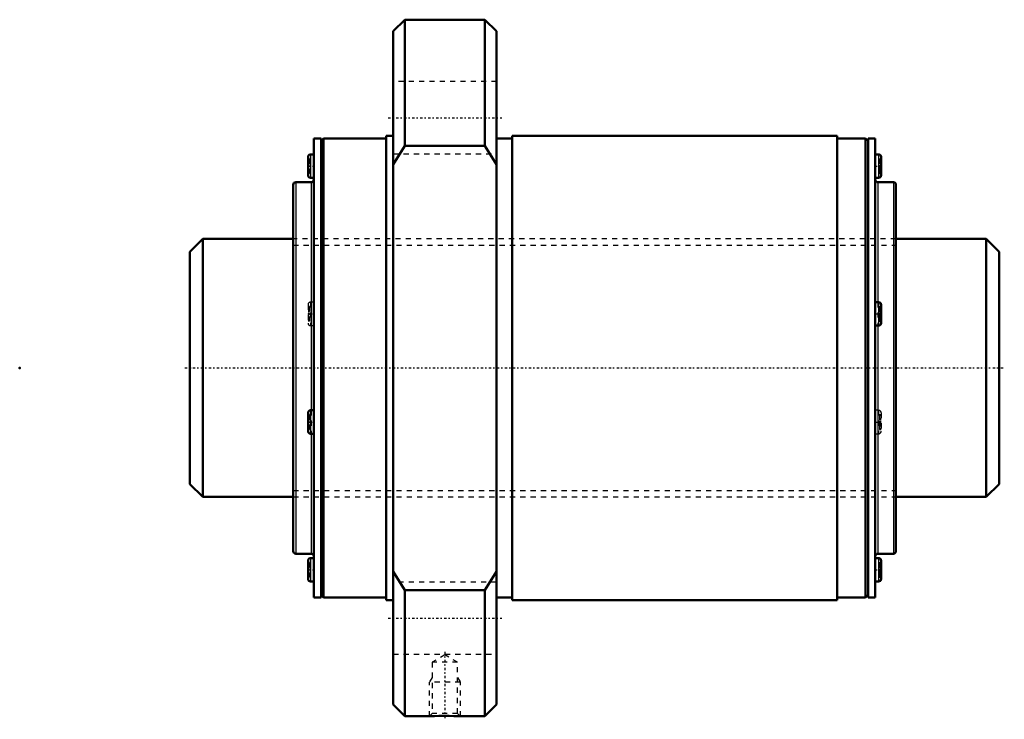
# Model space of a CAD drawing. Header units: millimetres. Extents: x -33 to 158, y -68 to 68.
import ezdxf

# ---------------------------------------------------------------- set-up
doc = ezdxf.new("R2010")
doc.units = ezdxf.units.MM
doc.linetypes.add('Center', pattern=[1.5, 0.45, -0.5, 0.05, -0.5])
doc.linetypes.add('Dashed', pattern=[2, 1, -1])
for name, color, linetype, lineweight in [('2d ConnectionPoints', 7, 'Continuous', 50), ('AM_0', 7, 'Continuous', 50), ('AM_4', 3, 'Continuous', 25), ('AM_5', 3, 'Continuous', 25), ('AM_7', 7, 'Center', 25), ('AM_9', 6, 'Dashed', 25)]:
    doc.layers.add(name, color=color, linetype=linetype, lineweight=lineweight)

# ---------------------------------------------------------------- blocks, each defined once
blk = doc.blocks.new('1_BLK5050_7_2ZZ_Nut_0_in_BLK5050_7_2ZZ_156_8LC7T_000_0')
at = {"layer": 'AM_0'}
for p, q in [((41.65, 67.5), (39.4, 65.25)), ((57.15, 67.5), (41.65, 67.5)), ((41.65, 67.5), (41.65, 43.04)), ((59.4, 65.25), (57.15, 67.5)), ((57.15, 67.5), (57.15, 43.04)), ((39.4, 65.25), (39.4, -65.25)), ((59.4, 65.25), (59.4, -65.25)), ((25.4, 44.5), (24, 44.5)), ((24, 44.5), (24, -44.5)), ((25.9, 44.5), (25.4, 44)), ((25.4, 44.5), (25.4, -44.5)), ((38, 44.5), (25.9, 44.5)), ((25.9, 44.5), (25.9, -44.5)), ((39.4, 45), (38, 45)), ((38, 45), (38, -45)), ((62.4, 44.5), (59.4, 44.5)), ((125.4, 45), (62.4, 45)), ((62.4, 45), (62.4, -45)), ((125.4, 45), (125.4, -45)), ((130.9, 44.5), (125.4, 44.5)), ((131.4, 44), (130.9, 44.5)), ((130.9, 44.5), (130.9, -44.5)), ((132.8, 44.5), (131.4, 44.5)), ((131.4, 44.5), (131.4, -44.5)), ((132.8, 44.5), (132.8, -44.5)), ((39.4, 39.42), (41.65, 43.04)), ((41.65, 43.04), (57.15, 43.04)), ((57.15, 43.04), (59.4, 39.42)), ((22.87, 40.89), (22.87, 37.35)), ((24, 41.39), (23.37, 41.39)), ((133.43, 41.39), (132.8, 41.39)), ((133.93, 40.89), (133.93, 37.35)), ((23.37, 36.85), (24, 36.85)), ((132.8, 36.85), (133.43, 36.85)), ((20, 35.5), (20, -35.5)), ((23.5, 36), (20.5, 36)), ((136.3, 36), (133.3, 36)), ((136.8, 35.5), (136.8, -35.5)), ((133.43, 12.75), (132.8, 12.75)), ((133.93, 12.25), (133.93, 8.71)), ((132.8, 8.21), (133.43, 8.21)), ((22.87, -8.71), (22.87, -12.25)), ((24, -8.21), (23.37, -8.21)), ((23.37, -12.75), (24, -12.75)), ((20.5, -36), (23.5, -36)), ((133.3, -36), (136.3, -36)), ((22.87, -37.35), (22.87, -40.89)), ((24, -36.85), (23.37, -36.85)), ((133.43, -36.85), (132.8, -36.85)), ((133.93, -37.35), (133.93, -40.89)), ((41.65, -43.04), (39.4, -39.42)), ((59.4, -39.42), (57.15, -43.04)), ((23.37, -41.39), (24, -41.39)), ((132.8, -41.39), (133.43, -41.39)), ((57.15, -43.04), (41.65, -43.04)), ((41.65, -43.04), (41.65, -67.5)), ((57.15, -43.04), (57.15, -67.5)), ((24, -44.5), (25.4, -44.5)), ((25.4, -44), (25.9, -44.5)), ((25.9, -44.5), (38, -44.5)), ((38, -45), (39.4, -45)), ((59.4, -44.5), (62.4, -44.5)), ((62.4, -45), (125.4, -45)), ((125.4, -44.5), (130.9, -44.5)), ((130.9, -44.5), (131.4, -44)), ((131.4, -44.5), (132.8, -44.5)), ((39.4, -65.25), (41.65, -67.5)), ((57.15, -67.5), (59.4, -65.25)), ((41.65, -67.5), (46.44, -67.5)), ((52.37, -67.5), (57.15, -67.5))]:
    blk.add_line(p, q, dxfattribs=at)
blk.add_lwpolyline([(46.4, -67.5), (46.44, -67.5), (46.77, -67.49), (47.38, -67.47), (48.21, -67.45), (49.2, -67.44), (50.21, -67.44), (51.14, -67.46), (51.87, -67.48), (52.29, -67.5), (52.4, -67.5)], dxfattribs=at)
for centre, start, end in [((23.37, 40.89), 90, 180), ((133.43, 40.89), 360, 90), ((23.37, 37.35), 180, 270), ((23.5, 36.5), 270, 0), ((133.3, 36.5), 180, 270), ((133.43, 37.35), 270, 0), ((20.5, 35.5), 90, 180), ((136.3, 35.5), 360, 90), ((133.43, 12.25), 360, 90), ((133.43, 8.71), 270, 0), ((23.37, -8.71), 90, 180), ((23.37, -12.25), 180, 270), ((20.5, -35.5), 180, 270), ((23.5, -36.5), 360, 90), ((133.3, -36.5), 90, 180), ((136.3, -35.5), 270, 0), ((23.37, -37.35), 90, 180), ((133.43, -37.35), 360, 90), ((23.37, -40.89), 180, 270), ((133.43, -40.89), 270, 0)]:
    blk.add_arc(centre, 0.5, start, end, dxfattribs=at)
at = {"layer": 'AM_4'}
for p, q in [((23.37, 41.39), (23.37, 36.85)), ((133.43, 41.39), (133.43, 36.85)), ((20.5, 36), (20.5, -36)), ((23.5, 36), (23.5, -8.21)), ((133.3, 36), (133.3, 12.75)), ((136.3, 36), (136.3, -36)), ((133.43, 12.75), (133.43, 8.21)), ((133.3, 8.21), (133.3, -36)), ((23.37, -8.21), (23.37, -12.75)), ((23.5, -12.75), (23.5, -36)), ((23.37, -36.85), (23.37, -41.39)), ((133.43, -36.85), (133.43, -41.39))]:
    blk.add_line(p, q, dxfattribs=at)
at = {"layer": 'AM_5', "linetype": 'Dashed'}
for p, q in [((46.94, -59.96), (46.4, -60.9)), ((52.4, -60.9), (46.4, -60.9)), ((46.4, -67.5), (46.4, -60.9)), ((51.86, -59.96), (52.4, -60.9)), ((52.4, -67.5), (52.4, -60.9))]:
    blk.add_line(p, q, dxfattribs=at)
at = {"layer": 'AM_7'}
for p, q in [((38.4, 48.5), (60.4, 48.5)), ((22.81, 39.12), (24.06, 39.12)), ((132.74, 39.12), (133.99, 39.12)), ((22.81, 10.48), (24.06, 10.48)), ((132.74, 10.48), (133.99, 10.48)), ((22.81, -10.48), (24.06, -10.48)), ((132.74, -10.48), (133.99, -10.48)), ((22.81, -39.12), (24.06, -39.12)), ((132.74, -39.12), (133.99, -39.12)), ((38.4, -48.5), (60.4, -48.5)), ((49.4, -55.03), (49.4, -68.09))]:
    blk.add_line(p, q, dxfattribs=at)
at = {"layer": 'AM_9'}
for p, q in [((59.4, 55.5), (39.4, 55.5)), ((23.17, 40.56), (22.87, 40.56)), ((23.17, 40.39), (22.87, 40.39)), ((23.17, 40.56), (23.17, 37.68)), ((39.4, 41.5), (59.4, 41.5)), ((133.63, 40.56), (133.93, 40.56)), ((133.63, 40.56), (133.63, 37.68)), ((133.63, 40.39), (133.93, 40.39)), ((23.17, 40.01), (22.87, 40.01)), ((23.17, 39.84), (22.87, 39.84)), ((23.17, 39.8), (22.87, 39.8)), ((23.17, 39.65), (22.87, 39.65)), ((22.87, 39.64), (23.17, 39.64)), ((23.17, 39.22), (22.87, 39.22)), ((23.17, 39.16), (22.87, 39.16)), ((23.17, 39.08), (22.87, 39.08)), ((23.17, 39.02), (22.87, 39.02)), ((23.17, 38.6), (22.87, 38.6)), ((23.17, 38.59), (22.87, 38.59)), ((23.17, 38.44), (22.87, 38.44)), ((23.17, 38.4), (22.87, 38.4)), ((23.17, 38.23), (22.87, 38.23)), ((133.63, 39.84), (133.93, 39.84)), ((133.63, 39.8), (133.93, 39.8)), ((133.63, 39.67), (133.93, 39.67)), ((133.63, 39.61), (133.93, 39.61)), ((133.63, 39.6), (133.93, 39.6)), ((133.63, 39.27), (133.93, 39.27)), ((133.63, 39.16), (133.93, 39.16)), ((133.63, 39.08), (133.93, 39.08)), ((133.63, 38.97), (133.93, 38.97)), ((133.93, 38.64), (133.63, 38.64)), ((133.63, 38.63), (133.93, 38.63)), ((133.63, 38.57), (133.93, 38.57)), ((133.63, 38.44), (133.93, 38.44)), ((133.63, 38.4), (133.93, 38.4)), ((23.17, 37.85), (22.87, 37.85)), ((23.17, 37.68), (22.87, 37.68)), ((133.63, 37.85), (133.93, 37.85)), ((133.63, 37.68), (133.93, 37.68)), ((136.8, 25), (20, 25)), ((22.87, 12.25), (22.87, 8.71)), ((23.17, 11.92), (22.87, 11.92)), ((23.17, 11.75), (22.87, 11.75)), ((23.17, 11.92), (23.17, 9.04)), ((24, 12.75), (23.37, 12.75)), ((23.37, 12.75), (23.37, 8.21)), ((133.3, 12.75), (133.3, 8.21)), ((133.63, 11.92), (133.93, 11.92)), ((133.63, 11.92), (133.63, 9.04)), ((133.63, 11.75), (133.93, 11.75)), ((23.17, 11.37), (22.87, 11.37)), ((23.17, 11.2), (22.87, 11.2)), ((23.17, 11.16), (22.87, 11.16)), ((23.17, 11.02), (22.87, 11.02)), ((22.87, 11), (23.17, 11)), ((23.17, 10.59), (22.87, 10.59)), ((23.17, 10.53), (22.87, 10.53)), ((23.17, 10.44), (22.87, 10.44)), ((23.17, 10.38), (22.87, 10.38)), ((23.17, 9.97), (22.87, 9.97)), ((23.17, 9.95), (22.87, 9.95)), ((23.17, 9.8), (22.87, 9.8)), ((23.17, 9.77), (22.87, 9.77)), ((23.17, 9.6), (22.87, 9.6)), ((133.63, 11.21), (133.93, 11.21)), ((133.63, 11.16), (133.93, 11.16)), ((133.63, 11.03), (133.93, 11.03)), ((133.63, 10.97), (133.93, 10.97)), ((133.63, 10.96), (133.93, 10.96)), ((133.63, 10.63), (133.93, 10.63)), ((133.63, 10.53), (133.93, 10.53)), ((133.63, 10.44), (133.93, 10.44)), ((133.63, 10.33), (133.93, 10.33)), ((133.93, 10), (133.63, 10)), ((133.63, 9.99), (133.93, 9.99)), ((133.63, 9.93), (133.93, 9.93)), ((133.63, 9.8), (133.93, 9.8)), ((133.63, 9.76), (133.93, 9.76)), ((23.17, 9.22), (22.87, 9.22)), ((23.17, 9.04), (22.87, 9.04)), ((23.37, 8.21), (24, 8.21)), ((133.63, 9.22), (133.93, 9.22)), ((133.63, 9.04), (133.93, 9.04)), ((23.17, -9.04), (22.87, -9.04)), ((23.17, -9.22), (22.87, -9.22)), ((23.17, -9.04), (23.17, -11.92)), ((23.5, -8.21), (23.5, -12.75)), ((133.43, -8.21), (132.8, -8.21)), ((133.43, -8.21), (133.43, -12.75)), ((133.63, -9.04), (133.93, -9.04)), ((133.63, -9.04), (133.63, -11.92)), ((133.63, -9.22), (133.93, -9.22)), ((133.93, -8.71), (133.93, -12.25)), ((23.17, -9.6), (22.87, -9.6)), ((23.17, -9.77), (22.87, -9.77)), ((23.17, -9.8), (22.87, -9.8)), ((23.17, -9.95), (22.87, -9.95)), ((22.87, -9.97), (23.17, -9.97)), ((23.17, -10.38), (22.87, -10.38)), ((23.17, -10.44), (22.87, -10.44)), ((23.17, -10.53), (22.87, -10.53)), ((23.17, -10.59), (22.87, -10.59)), ((23.17, -11), (22.87, -11)), ((23.17, -11.02), (22.87, -11.02)), ((23.17, -11.16), (22.87, -11.16)), ((23.17, -11.2), (22.87, -11.2)), ((23.17, -11.37), (22.87, -11.37)), ((133.63, -9.76), (133.93, -9.76)), ((133.63, -9.8), (133.93, -9.8)), ((133.63, -9.93), (133.93, -9.93)), ((133.63, -9.99), (133.93, -9.99)), ((133.63, -10), (133.93, -10)), ((133.63, -10.33), (133.93, -10.33)), ((133.63, -10.44), (133.93, -10.44)), ((133.63, -10.53), (133.93, -10.53)), ((133.63, -10.63), (133.93, -10.63)), ((133.93, -10.96), (133.63, -10.96)), ((133.63, -10.97), (133.93, -10.97)), ((133.63, -11.03), (133.93, -11.03)), ((133.63, -11.16), (133.93, -11.16)), ((133.63, -11.21), (133.93, -11.21)), ((23.17, -11.75), (22.87, -11.75)), ((23.17, -11.92), (22.87, -11.92)), ((132.8, -12.75), (133.43, -12.75)), ((133.63, -11.75), (133.93, -11.75)), ((133.63, -11.92), (133.93, -11.92)), ((20, -25), (136.8, -25)), ((23.17, -37.68), (22.87, -37.68)), ((23.17, -37.85), (22.87, -37.85)), ((23.17, -37.68), (23.17, -40.56)), ((133.63, -37.68), (133.93, -37.68)), ((133.63, -37.68), (133.63, -40.56)), ((133.63, -37.85), (133.93, -37.85)), ((23.17, -38.23), (22.87, -38.23)), ((23.17, -38.4), (22.87, -38.4)), ((23.17, -38.44), (22.87, -38.44)), ((23.17, -38.59), (22.87, -38.59)), ((22.87, -38.6), (23.17, -38.6)), ((23.17, -39.02), (22.87, -39.02)), ((23.17, -39.08), (22.87, -39.08)), ((23.17, -39.16), (22.87, -39.16)), ((23.17, -39.22), (22.87, -39.22)), ((23.17, -39.64), (22.87, -39.64)), ((23.17, -39.65), (22.87, -39.65)), ((23.17, -39.8), (22.87, -39.8)), ((23.17, -39.84), (22.87, -39.84)), ((23.17, -40.01), (22.87, -40.01)), ((133.63, -38.4), (133.93, -38.4)), ((133.63, -38.44), (133.93, -38.44)), ((133.63, -38.57), (133.93, -38.57)), ((133.63, -38.63), (133.93, -38.63)), ((133.63, -38.64), (133.93, -38.64)), ((133.63, -38.97), (133.93, -38.97)), ((133.63, -39.08), (133.93, -39.08)), ((133.63, -39.16), (133.93, -39.16)), ((133.63, -39.27), (133.93, -39.27)), ((133.93, -39.6), (133.63, -39.6)), ((133.63, -39.61), (133.93, -39.61)), ((133.63, -39.67), (133.93, -39.67)), ((133.63, -39.8), (133.93, -39.8)), ((133.63, -39.84), (133.93, -39.84)), ((23.17, -40.39), (22.87, -40.39)), ((23.17, -40.56), (22.87, -40.56)), ((59.4, -41.5), (39.4, -41.5)), ((133.63, -40.39), (133.93, -40.39)), ((133.63, -40.56), (133.93, -40.56)), ((39.4, -55.5), (59.4, -55.5)), ((49.4, -55.62), (46.94, -57.04)), ((46.94, -57.04), (46.94, -66.96)), ((51.86, -57.04), (46.94, -57.04)), ((51.86, -57.04), (49.4, -55.62)), ((51.86, -66.96), (51.86, -57.04)), ((46.94, -66.96), (46.4, -67.5)), ((51.86, -66.96), (46.94, -66.96)), ((52.4, -67.5), (51.86, -66.96))]:
    blk.add_line(p, q, dxfattribs=at)
for centre, start, end in [((23.37, 12.25), 90, 180), ((23.37, 8.71), 180, 270), ((133.43, -8.71), 360, 90), ((133.43, -12.25), 270, 0)]:
    blk.add_arc(centre, 0.5, start, end, dxfattribs=at)
blk = doc.blocks.new('2_BLK5050_7_20ZZ0_Shaft_0_in_BLK5050_7_2ZZ_156_8LC7T_000_0')
at = {"layer": 'AM_0'}
for p, q in [((2.5, 25), (0, 22.5)), ((20, 25), (2.5, 25)), ((2.5, 25), (2.5, -25)), ((154.3, 25), (136.8, 25)), ((156.8, 22.5), (154.3, 25)), ((154.3, 25), (154.3, -25)), ((0, 22.5), (0, -22.5)), ((156.8, 22.5), (156.8, -22.5)), ((0, -22.5), (2.5, -25)), ((154.3, -25), (156.8, -22.5)), ((2.5, -25), (20, -25)), ((136.8, -25), (154.3, -25))]:
    blk.add_line(p, q, dxfattribs=at)
at = {"layer": 'AM_5', "linetype": 'Dashed'}
for p, q in [((20, 23.773), (136.8, 23.773)), ((20, -23.773), (136.8, -23.773))]:
    blk.add_line(p, q, dxfattribs=at)
at = {"layer": 'AM_7'}
blk.add_line((-1, 0), (157.8, 0), dxfattribs=at)
at = {"layer": 'AM_9'}
for p, q in [((136.8, 25), (20, 25)), ((20, -25), (136.8, -25))]:
    blk.add_line(p, q, dxfattribs=at)

msp = doc.modelspace()

# ---------------------------------------------------------------- linework, layer by layer
at = {"layer": '2d ConnectionPoints'}
for p in [(-33, 0), (0, 0), (156.8, 0)]:
    msp.add_point(p, dxfattribs=at)

# ---------------------------------------------------------------- block references
for name in ['1_BLK5050_7_2ZZ_Nut_0_in_BLK5050_7_2ZZ_156_8LC7T_000_0', '2_BLK5050_7_20ZZ0_Shaft_0_in_BLK5050_7_2ZZ_156_8LC7T_000_0']:
    msp.add_blockref(name, (0, 0))

doc.saveas('drawing.dxf')
